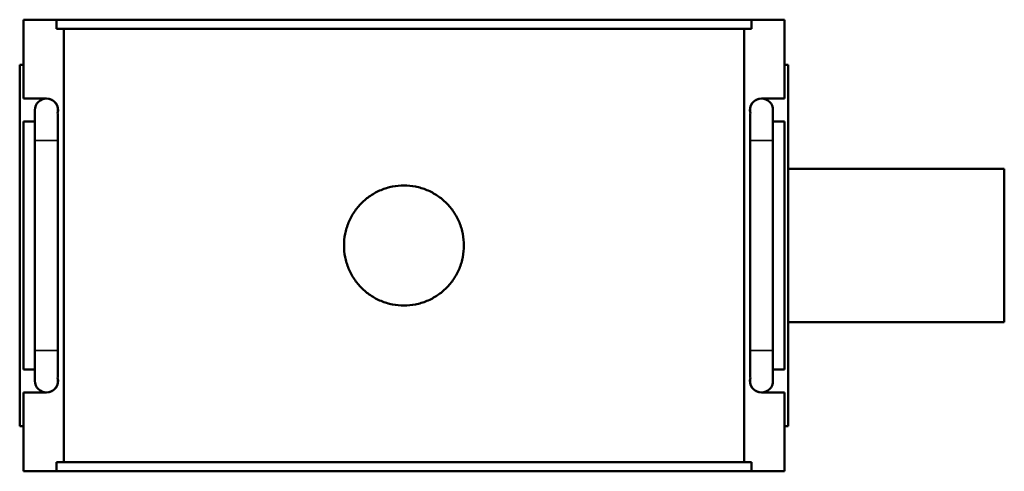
# Model space of a CAD drawing. Header units: millimetres. Extents: x 0 to 898, y -421 to 993.
# Tile 5 of 7: x 286 to 543, y 695 to 813. Entities that reach past the tile are written whole.
import ezdxf

# ---------------------------------------------------------------- set-up
doc = ezdxf.new("R2010")
doc.units = ezdxf.units.MM
doc.layers.add('Visible (ANSI)', color=7, linetype='Continuous', lineweight=50)
doc.layers.add('Visible Narrow (ANSI)', color=7, linetype='Continuous', lineweight=35)

msp = doc.modelspace()

# ---------------------------------------------------------------- linework, layer by layer
at = {"layer": 'Visible (ANSI)'}
for p, q in [((286.781, 812.886), (295.433, 812.886)), ((286.781, 792.286), (286.781, 812.886)), ((295.433, 810.526), (295.433, 812.886)), ((477.13, 812.886), (295.433, 812.886)), ((477.13, 812.886), (485.781, 812.886)), ((477.13, 812.886), (477.13, 810.526)), ((485.781, 792.286), (485.781, 812.886)), ((295.433, 810.526), (477.13, 810.526)), ((297.301, 697.246), (297.301, 810.526)), ((475.261, 697.246), (475.261, 810.526)), ((286.781, 801.086), (285.781, 801.086)), ((285.781, 706.686), (285.781, 801.086)), ((485.781, 801.086), (486.781, 801.086)), ((486.781, 706.686), (486.781, 801.086)), ((286.781, 792.286), (292.806, 792.286)), ((479.757, 792.286), (485.781, 792.286)), ((289.781, 789.286), (289.781, 781.286)), ((295.781, 788.904), (295.781, 789.286)), ((476.781, 789.286), (476.781, 788.904)), ((482.781, 781.286), (482.781, 789.286)), ((286.781, 721.486), (286.781, 786.286)), ((289.781, 786.286), (286.781, 786.286)), ((295.781, 781.286), (295.781, 787.531)), ((476.781, 787.531), (476.781, 781.286)), ((485.781, 786.286), (482.781, 786.286)), ((485.781, 721.486), (485.781, 786.286)), ((289.781, 726.486), (289.781, 781.286)), ((295.781, 726.486), (295.781, 781.286)), ((476.781, 781.286), (476.781, 726.486)), ((482.781, 781.286), (482.781, 726.486)), ((486.781, 773.886), (543.281, 773.886)), ((543.281, 733.886), (543.281, 773.886)), ((486.781, 733.886), (543.281, 733.886)), ((289.781, 726.486), (289.781, 718.486)), ((295.781, 720.241), (295.781, 726.486)), ((476.781, 726.486), (476.781, 720.241)), ((482.781, 718.486), (482.781, 726.486)), ((286.781, 721.486), (289.781, 721.486)), ((482.781, 721.486), (485.781, 721.486)), ((295.781, 718.486), (295.781, 718.867)), ((476.781, 718.867), (476.781, 718.486)), ((286.781, 694.886), (286.781, 715.486)), ((292.806, 715.486), (286.781, 715.486)), ((485.781, 715.486), (479.757, 715.486)), ((485.781, 694.886), (485.781, 715.486)), ((285.781, 706.686), (286.781, 706.686)), ((486.781, 706.686), (485.781, 706.686)), ((295.433, 697.246), (477.13, 697.246)), ((295.433, 694.886), (295.433, 697.246)), ((477.13, 697.246), (477.13, 694.886)), ((295.433, 694.886), (286.781, 694.886)), ((477.13, 694.886), (295.433, 694.886)), ((485.781, 694.886), (477.13, 694.886))]:
    msp.add_line(p, q, dxfattribs=at)
for centre, start, end in [((292.781, 789.286), 90, 180), ((292.781, 789.286), 0, 90), ((292.806, 789.286), 343.92897, 90), ((479.757, 789.286), 90, 196.07103), ((479.781, 789.286), 90, 180), ((479.781, 789.286), 0, 90), ((292.781, 718.486), 180, 270), ((292.781, 718.486), 270, 0), ((292.806, 718.486), 270, 16.07103), ((479.757, 718.486), 163.92897, 270), ((479.781, 718.486), 180, 270), ((479.781, 718.486), 270, 0)]:
    msp.add_arc(centre, 3, start, end, dxfattribs=at)
for points in [[(295.688, 788.455), (295.753, 788.145), (295.781, 787.821), (295.781, 787.531)], [(476.781, 787.531), (476.781, 787.821), (476.809, 788.145), (476.874, 788.455)], [(295.781, 720.241), (295.781, 719.95), (295.753, 719.626), (295.688, 719.316)], [(476.874, 719.316), (476.809, 719.626), (476.781, 719.95), (476.781, 720.241)]]:
    msp.add_open_spline(points, degree=3, dxfattribs=at)
msp.add_open_spline([(401.961, 753.886), (401.961, 752.899), (401.867, 751.879), (401.469, 749.853), (401.166, 748.845), (400.365, 746.914), (399.867, 745.989), (398.716, 744.278), (398.064, 743.493), (396.674, 742.103), (395.888, 741.451), (394.178, 740.3), (393.253, 739.802), (391.322, 739.001), (390.314, 738.698), (388.287, 738.3), (387.268, 738.206), (385.295, 738.206), (384.275, 738.3), (382.248, 738.698), (381.241, 739.001), (379.31, 739.802), (378.385, 740.3), (376.674, 741.451), (375.889, 742.103), (374.499, 743.493), (373.846, 744.278), (372.696, 745.989), (372.197, 746.914), (371.397, 748.845), (371.094, 749.853), (370.696, 751.879), (370.601, 752.899), (370.601, 754.872), (370.696, 755.892), (371.094, 757.919), (371.397, 758.926), (372.197, 760.857), (372.696, 761.782), (373.846, 763.493), (374.499, 764.278), (375.889, 765.668), (376.674, 766.32), (378.385, 767.471), (379.31, 767.969), (381.241, 768.77), (382.248, 769.073), (384.275, 769.471), (385.295, 769.566), (387.268, 769.566), (388.287, 769.471), (390.314, 769.073), (391.322, 768.77), (393.253, 767.969), (394.178, 767.471), (395.888, 766.32), (396.674, 765.668), (398.064, 764.278), (398.716, 763.493), (399.867, 761.782), (400.365, 760.857), (401.166, 758.926), (401.469, 757.919), (401.867, 755.892), (401.961, 754.872), (401.961, 753.886)], degree=3, knots=[0, 0, 0, 0, 0.2959597, 0.2959597, 0.5919194, 0.5919194, 0.8878791, 0.8878791, 1.1838389, 1.1838389, 1.4797896, 1.4797896, 1.7757403, 1.7757403, 2.0716911, 2.0716911, 2.3676418, 2.3676418, 2.6635926, 2.6635926, 2.9595433, 2.9595433, 3.2554941, 3.2554941, 3.5514448, 3.5514448, 3.8474045, 3.8474045, 4.1433642, 4.1433642, 4.439324, 4.439324, 4.7352837, 4.7352837, 5.0312434, 5.0312434, 5.3272031, 5.3272031, 5.6231628, 5.6231628, 5.9191225, 5.9191225, 6.2150733, 6.2150733, 6.511024, 6.511024, 6.8069748, 6.8069748, 7.1029255, 7.1029255, 7.3988763, 7.3988763, 7.694827, 7.694827, 7.9907778, 7.9907778, 8.2867285, 8.2867285, 8.5826882, 8.5826882, 8.8786479, 8.8786479, 9.1746076, 9.1746076, 9.4705673, 9.4705673, 9.4705673, 9.4705673], dxfattribs=at)
at = {"layer": 'Visible Narrow (ANSI)'}
for p, q in [((295.744, 781.286), (289.818, 781.286)), ((476.818, 781.286), (482.744, 781.286)), ((295.744, 726.486), (289.818, 726.486)), ((476.818, 726.486), (482.744, 726.486))]:
    msp.add_line(p, q, dxfattribs=at)

doc.saveas('drawing.dxf')
